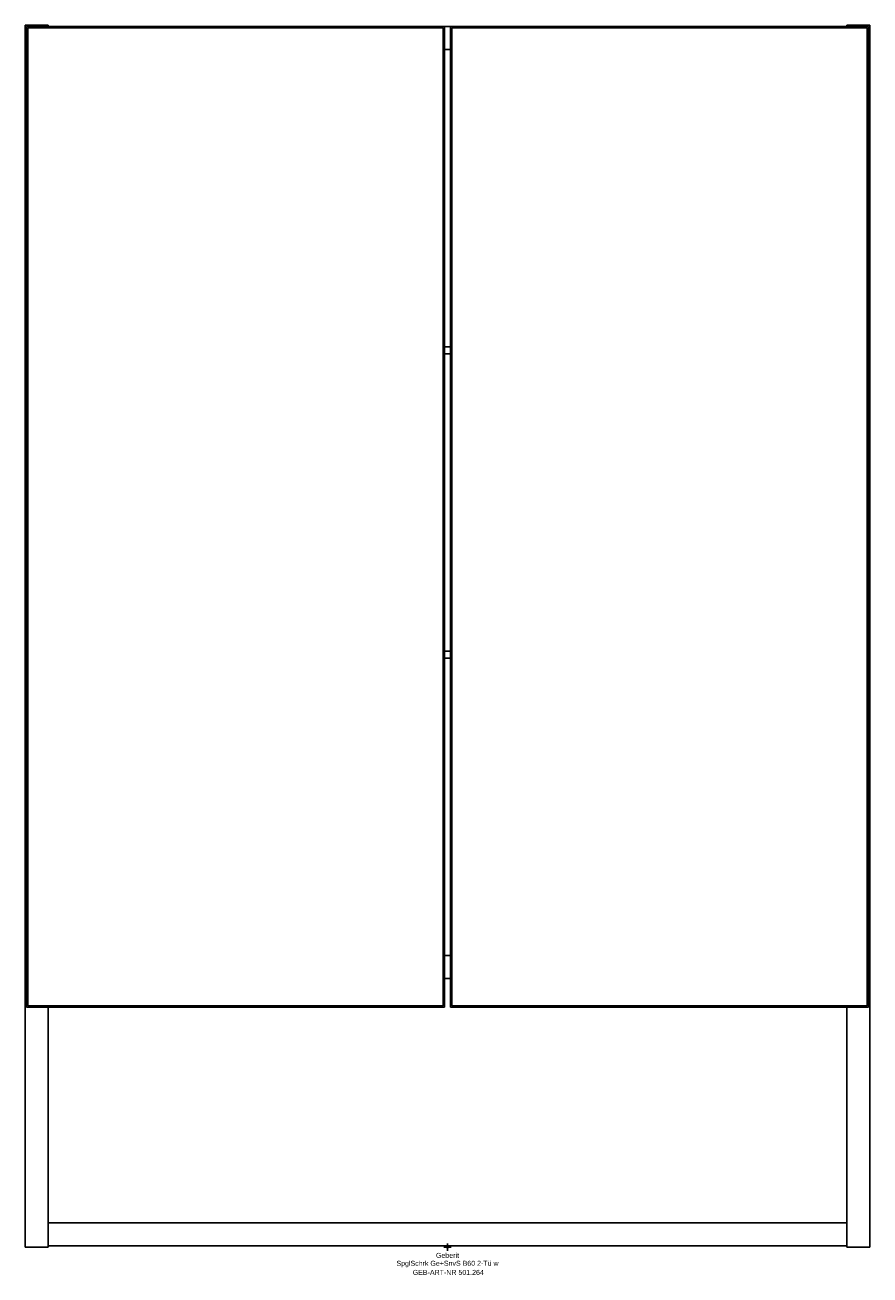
# Model space of a CAD drawing. Header units: millimetres. Extents: x -294 to 294, y -19 to 851.
import ezdxf
from ezdxf.enums import TextEntityAlignment as Align

# ---------------------------------------------------------------- set-up
doc = ezdxf.new("R2010")
doc.units = ezdxf.units.MM
doc.layers.get('0').update_dxf_attribs({"linetype": 'CONTINUOUS'})
for name, color, linetype, lineweight in [('Arbeitspunkt(DIN)', 7, 'CONTINUOUS', 25), ('GEB-ART-NR', 1, 'CONTINUOUS', 18), ('GEB-BEZUG', 2, 'CONTINUOUS', 25), ('GEB-TEXT', 5, 'CONTINUOUS', 18)]:
    doc.layers.add(name, color=color, linetype=linetype, lineweight=lineweight)
doc.layers.add('GEB-KONTUR-A', color=5, linetype='CONTINUOUS')
doc.styles.get("Standard").update_dxf_attribs({"font": 'arial.ttf'})

# ---------------------------------------------------------------- blocks, each defined once
blk = doc.blocks.new('Einfügepunkt')
at = {"layer": 'GEB-BEZUG'}
for p, q in [((-0.71, -0.71), (0.71, 0.71)), ((-0.71, 0.71), (0.71, -0.71))]:
    blk.add_line(p, q, dxfattribs=at)

msp = doc.modelspace()

# ---------------------------------------------------------------- linework, layer by layer
at = {"layer": 'Arbeitspunkt(DIN)', "ltscale": 25}
for q in [(-2.5, 0), (0, 2.5), (0, -2.5), (2.5, 0)]:
    msp.add_line((0, 0), q, dxfattribs=at)
at = {"layer": 'GEB-KONTUR-A', "ltscale": 25}
for p, q in [((-278, 851), (-294, 851)), ((-294, 851), (-294, 0)), ((-293, 850), (-2, 850)), ((-293, 167), (-293, 850)), ((-3, 849), (-292, 849)), ((-292, 849), (-292, 168)), ((-278, 850), (-278, 851)), ((-3, 168), (-3, 849)), ((-2, 850), (2, 850)), ((-2, 167), (-2, 850)), ((2, 850), (2, 167)), ((2, 850), (293, 850)), ((292, 849), (3, 849)), ((3, 849), (3, 168)), ((278, 851), (278, 850)), ((294, 851), (278, 851)), ((292, 168), (292, 849)), ((293, 850), (293, 167)), ((294, 0), (294, 851)), ((-2, 834), (2, 834)), ((-2, 627), (2, 627)), ((-2, 622), (2, 622)), ((-2, 415), (2, 415)), ((-2, 410), (2, 410)), ((-2, 203), (2, 203)), ((-2, 187), (2, 187)), ((-293, 167), (-2, 167)), ((-292, 168), (-3, 168)), ((-278, 0), (-278, 167)), ((2, 167), (293, 167)), ((3, 168), (292, 168)), ((278, 167), (278, 0)), ((-278, 17), (278, 17)), ((-294, 0), (-278, 0)), ((-278, 1), (278, 1)), ((278, 0), (294, 0))]:
    msp.add_line(p, q, dxfattribs=at)

# ---------------------------------------------------------------- block references
at = {"ltscale": 25}
msp.add_blockref('Einfügepunkt', (0, 0), dxfattribs=at)

# ---------------------------------------------------------------- texts
at = {"layer": 'GEB-ART-NR'}
msp.add_text('GEB-ART-NR 501.264', height=3.5, dxfattribs=at).set_placement((0.55, -19.34), align=Align.CENTER)
at = {"layer": 'GEB-TEXT'}
for s, p in [('Geberit', (0, -7.5)), ('SpglSchrk Ge+SnvS B60 2-Tü w', (0, -13))]:
    msp.add_text(s, height=3.5, dxfattribs=at).set_placement(p, align=Align.CENTER)

doc.saveas('drawing.dxf')
